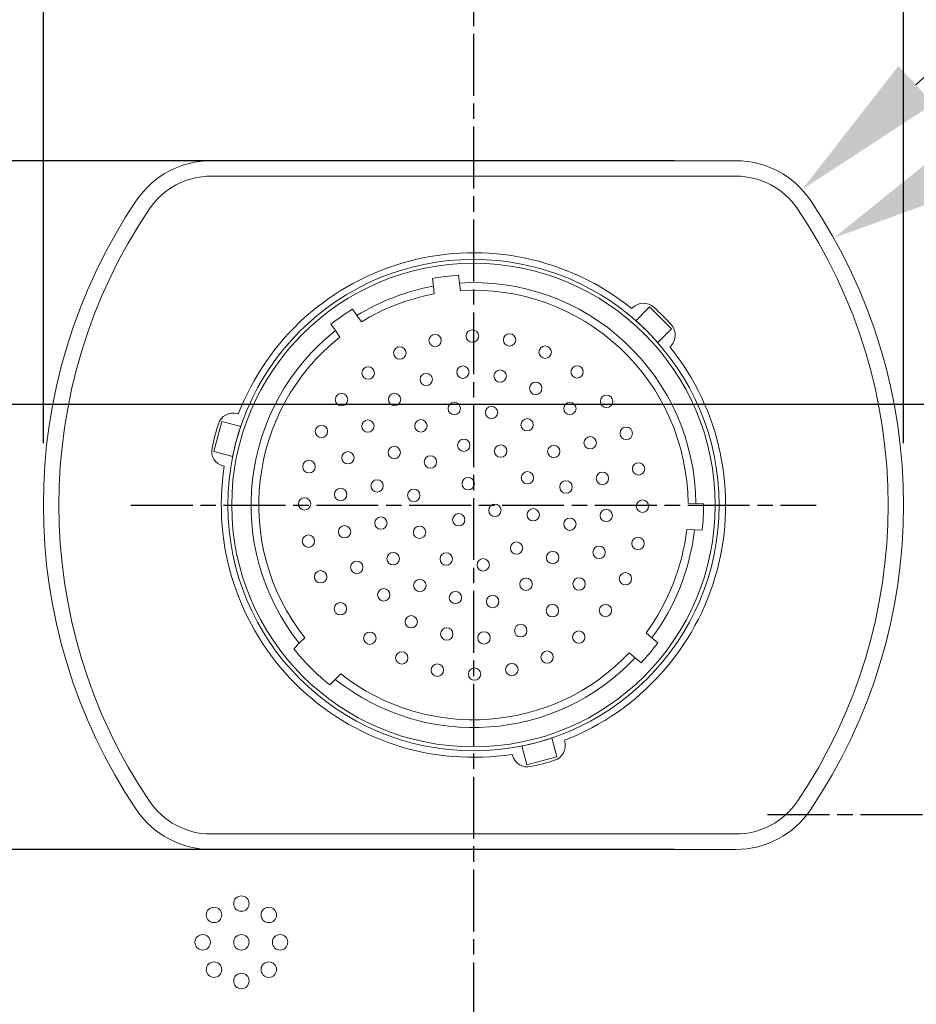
# Model space of a CAD drawing. Extents: x 0 to 283, y 0 to 196.
# Tile 16 of 30: x 197 to 226, y 89 to 121. Entities that reach past the tile are written whole.
import ezdxf

# ---------------------------------------------------------------- set-up
doc = ezdxf.new("R2010")
doc.units = 0
doc.linetypes.add('CENTER', pattern=[12, 8, -1, 2, -1])
doc.layers.get('0').update_dxf_attribs({"linetype": 'CONTINUOUS'})
doc.layers.get('DEFPOINTS').update_dxf_attribs({"linetype": 'CONTINUOUS'})
for name, color, linetype in [('CTR', 7, 'CENTER'), ('DIM', 7, 'CONTINUOUS'), ('OL', 1, 'CONTINUOUS')]:
    doc.layers.add(name, color=color, linetype=linetype)
doc.layers.add('OL2', color=7, linetype='CONTINUOUS', lineweight=13)
doc.layers.add('VISIBLE', color=255, linetype='CONTINUOUS', lineweight=0)
doc.styles.add('SANSSERIF', font='sanss___.ttf')
doc.dimstyles.new('ISO-25', dxfattribs={"dimtxt": 2.5, "dimasz": 2.5, "dimexe": 1.25, "dimexo": 1, "dimgap": 0.6, "dimtad": 1, "dimdec": 1, "dimzin": 9, "dimdsep": 46, "dimtxsty": 'SANSSERIF', "dimcen": 0.75, "dimadec": 1, "dimazin": 0, "dimtfac": 1, "dimtdec": 1, "dimtmove": 0, "dimatfit": 3, "dimfxl": 1, "dimarcsym": 0})
doc.dimstyles.new('ISO-25$0', dxfattribs={"dimtxt": 2.5, "dimasz": 2.5, "dimexe": 1.25, "dimexo": 1, "dimgap": 0.6, "dimtad": 1, "dimdec": 1, "dimzin": 9, "dimdsep": 46, "dimtxsty": 'SANSSERIF', "dimcen": 0.75, "dimadec": 1, "dimazin": 0, "dimtfac": 1, "dimtdec": 1, "dimtmove": 0, "dimatfit": 3, "dimfxl": 1, "dimarcsym": 0})
doc.dimstyles.new('ISO-25$4', dxfattribs={"dimtxt": 2.5, "dimasz": 2.5, "dimexe": 1.25, "dimexo": 1, "dimgap": 0.6, "dimtad": 1, "dimtih": 1, "dimtoh": 1, "dimdec": 1, "dimlfac": 4, "dimzin": 1, "dimdsep": 46, "dimtxsty": 'SANSSERIF', "dimcen": 0, "dimadec": 1, "dimazin": 0, "dimtfac": 1, "dimtdec": 1, "dimtofl": 0, "dimtmove": 0, "dimatfit": 3, "dimfxl": 1, "dimarcsym": 0})

# ---------------------------------------------------------------- blocks, each defined once
blk = doc.blocks.new('*D17')
at = {"layer": 'DEFPOINTS', "color": 0, "transparency": 16777216}
for p in [(236.848, 144.511), (185.848, 112.286), (236.848, 112.286)]:
    blk.add_point(p, dxfattribs=at)
at = {"layer": 'DIM', "color": 0, "lineweight": -2, "transparency": 16777216}
for p, q in [((185.848, 114.286), (185.848, 147.011)), ((236.848, 114.286), (236.848, 147.011)), ((190.848, 144.511), (231.848, 144.511))]:
    blk.add_line(p, q, dxfattribs=at)
at = {"layer": 'DIM', "color": 0, "transparency": 16777216}
for points in [[(190.848, 145.345), (190.848, 143.678), (185.848, 144.511)], [(231.848, 145.345), (231.848, 143.678), (236.848, 144.511)]]:
    blk.add_solid(points, dxfattribs=at)
at = {"layer": 'DIM', "color": 0, "transparency": 16777216, "insert": (211.348, 148.287), "char_height": 5, "attachment_point": 5, "style": 'SANSSERIF'}
blk.add_mtext('102', dxfattribs=at)
blk = doc.blocks.new('*D18')
at = {"layer": 'DEFPOINTS', "color": 0, "transparency": 16777216}
for p in [(225.248, 134.511), (197.448, 105.547), (225.248, 105.547)]:
    blk.add_point(p, dxfattribs=at)
at = {"layer": 'DIM', "color": 0, "lineweight": -2, "transparency": 16777216}
for p, q in [((197.448, 107.547), (197.448, 137.011)), ((225.248, 107.547), (225.248, 137.011)), ((202.448, 134.511), (220.248, 134.511))]:
    blk.add_line(p, q, dxfattribs=at)
at = {"layer": 'DIM', "color": 0, "transparency": 16777216}
for points in [[(202.448, 135.345), (202.448, 133.678), (197.448, 134.511)], [(220.248, 135.345), (220.248, 133.678), (225.248, 134.511)]]:
    blk.add_solid(points, dxfattribs=at)
at = {"layer": 'DIM', "color": 0, "transparency": 16777216, "insert": (211.348, 138.29), "char_height": 5, "attachment_point": 5, "style": 'SANSSERIF'}
blk.add_mtext('55.6', dxfattribs=at)
blk = doc.blocks.new('*D19')
at = {"layer": 'DEFPOINTS', "color": 0, "transparency": 16777216}
for p in [(202.865, 94.422), (162.723, 73.822), (181.473, 73.822)]:
    blk.add_point(p, dxfattribs=at)
at = {"layer": 'DIM', "color": 0, "lineweight": -2, "transparency": 16777216}
for p, q in [((200.865, 94.422), (160.223, 94.422)), ((162.723, 89.422), (162.723, 78.822)), ((179.473, 73.822), (160.223, 73.822))]:
    blk.add_line(p, q, dxfattribs=at)
at = {"layer": 'DIM', "color": 0, "transparency": 16777216}
for points in [[(161.89, 89.422), (163.557, 89.422), (162.723, 94.422)], [(161.89, 78.822), (163.557, 78.822), (162.723, 73.822)]]:
    blk.add_solid(points, dxfattribs=at)
at = {"layer": 'DIM', "color": 0, "transparency": 16777216, "insert": (159.023, 84.122), "char_height": 5, "attachment_point": 5, "rotation": 90, "style": 'SANSSERIF'}
blk.add_mtext('41.2', dxfattribs=at)
blk = doc.blocks.new('*D20')
at = {"layer": 'DEFPOINTS', "color": 0, "transparency": 16777216}
for p in [(162.723, 116.672), (219.832, 116.672), (219.832, 94.422)]:
    blk.add_point(p, dxfattribs=at)
at = {"layer": 'DIM', "color": 0, "lineweight": -2, "transparency": 16777216}
for p, q in [((217.832, 116.672), (160.223, 116.672)), ((162.723, 99.422), (162.723, 111.672)), ((217.832, 94.422), (160.223, 94.422))]:
    blk.add_line(p, q, dxfattribs=at)
at = {"layer": 'DIM', "color": 0, "transparency": 16777216}
for points in [[(161.89, 111.672), (163.557, 111.672), (162.723, 116.672)], [(161.89, 99.422), (163.557, 99.422), (162.723, 94.422)]]:
    blk.add_solid(points, dxfattribs=at)
at = {"layer": 'DIM', "color": 0, "transparency": 16777216, "insert": (158.948, 105.547), "char_height": 5, "attachment_point": 5, "rotation": 90, "style": 'SANSSERIF'}
blk.add_mtext('44.5', dxfattribs=at)
blk = doc.blocks.new('*D21')
at = {"layer": 'DEFPOINTS', "color": 0, "transparency": 16777216}
for p in [(236.848, 108.797), (172.723, 80.297), (207.86, 80.297)]:
    blk.add_point(p, dxfattribs=at)
at = {"layer": 'DIM', "color": 0, "lineweight": -2, "transparency": 16777216}
for p, q in [((234.848, 108.797), (170.223, 108.797)), ((172.723, 103.797), (172.723, 85.297)), ((205.86, 80.297), (170.223, 80.297))]:
    blk.add_line(p, q, dxfattribs=at)
at = {"layer": 'DIM', "color": 0, "transparency": 16777216}
for points in [[(171.89, 103.797), (173.557, 103.797), (172.723, 108.797)], [(171.89, 85.297), (173.557, 85.297), (172.723, 80.297)]]:
    blk.add_solid(points, dxfattribs=at)
at = {"layer": 'DIM', "color": 0, "transparency": 16777216, "insert": (168.948, 94.547), "char_height": 5, "attachment_point": 5, "rotation": 90, "style": 'SANSSERIF'}
blk.add_mtext('57', dxfattribs=at)
blk = doc.blocks.new('*D22')
at = {"layer": 'DEFPOINTS', "color": 0, "transparency": 16777216}
for p in [(207.86, 80.297), (172.723, 73.822), (181.473, 73.822)]:
    blk.add_point(p, dxfattribs=at)
at = {"layer": 'DIM', "color": 0, "lineweight": -2, "transparency": 16777216}
for p, q in [((172.723, 85.297), (172.723, 90.297)), ((205.86, 80.297), (170.223, 80.297)), ((172.723, 80.297), (172.723, 73.822)), ((179.473, 73.822), (170.223, 73.822)), ((172.723, 68.822), (172.723, 45.25))]:
    blk.add_line(p, q, dxfattribs=at)
at = {"layer": 'DIM', "color": 0, "transparency": 16777216}
for points in [[(171.89, 85.297), (173.557, 85.297), (172.723, 80.297)], [(171.89, 68.822), (173.557, 68.822), (172.723, 73.822)]]:
    blk.add_solid(points, dxfattribs=at)
at = {"layer": 'DIM', "color": 0, "transparency": 16777216, "insert": (168.948, 54.536), "char_height": 5, "attachment_point": 5, "rotation": 90, "style": 'SANSSERIF'}
blk.add_mtext('12.95', dxfattribs=at)
blk = doc.blocks.new('*D31')
at = {"color": 0, "lineweight": -2, "transparency": 16777216}
for p, q in [((242.151, 124.948), (227.347, 116.624)), ((274.208, 124.948), (242.151, 124.948))]:
    blk.add_line(p, q, dxfattribs=at)
at = {"color": 0, "transparency": 16777216}
blk.add_solid([(226.939, 117.351), (227.756, 115.898), (222.989, 114.174)], dxfattribs=at)
at = {"layer": 'DEFPOINTS', "color": 0, "transparency": 16777216}
for p in [(222.989, 114.174), (207.648, 105.547)]:
    blk.add_point(p, dxfattribs=at)
at = {"color": 0, "transparency": 16777216, "insert": (258.779, 129.379), "char_height": 5, "attachment_point": 5, "style": 'SANSSERIF'}
blk.add_mtext('R35.2 (2x)', dxfattribs=at)
blk = doc.blocks.new('*D32')
at = {"color": 0, "lineweight": -2, "transparency": 16777216}
for p, q in [((242.151, 134.306), (225.646, 119.121)), ((272.301, 134.306), (242.151, 134.306))]:
    blk.add_line(p, q, dxfattribs=at)
at = {"color": 0, "transparency": 16777216}
blk.add_solid([(225.081, 119.734), (226.21, 118.508), (221.966, 115.736)], dxfattribs=at)
at = {"layer": 'DEFPOINTS', "color": 0, "transparency": 16777216}
for p in [(221.966, 115.736), (219.832, 113.772)]:
    blk.add_point(p, dxfattribs=at)
at = {"color": 0, "transparency": 16777216, "insert": (258.779, 138.737), "char_height": 5, "attachment_point": 5, "style": 'SANSSERIF'}
blk.add_mtext('R5.8 (4x)', dxfattribs=at)
blk = doc.blocks.new('*D33')
at = {"color": 0, "lineweight": -2, "transparency": 16777216}
for p, q in [((236.166, 105.463), (237.963, 110.129)), ((234.37, 100.797), (230.327, 90.298)), ((215.314, 51.313), (228.53, 85.632))]:
    blk.add_line(p, q, dxfattribs=at)
at = {"color": 0, "transparency": 16777216}
for points in [[(235.389, 105.762), (236.944, 105.163), (234.37, 100.797)], [(227.752, 85.932), (229.308, 85.333), (230.327, 90.298)]]:
    blk.add_solid(points, dxfattribs=at)
at = {"layer": 'DEFPOINTS', "color": 0, "transparency": 16777216}
for p in [(234.37, 100.797), (230.327, 90.298)]:
    blk.add_point(p, dxfattribs=at)
at = {"color": 0, "transparency": 16777216, "insert": (215.455, 62.291), "char_height": 5, "attachment_point": 5, "rotation": 68.939, "style": 'SANSSERIF'}
blk.add_mtext('∅22.5', dxfattribs=at)

msp = doc.modelspace()

# ---------------------------------------------------------------- linework, layer by layer
at = {"layer": 'CTR', "ltscale": 0.25}
for p, q in [((211.3482, 126.7724), (211.3482, 83.786)), ((200.2732, 105.5474), (222.4232, 105.5474)), ((220.855, 95.5474), (243.8414, 95.5474))]:
    msp.add_line(p, q, dxfattribs=at)
at = {"layer": 'OL'}
msp.add_lwpolyline([(181.0294, 121.0531, 0.3263924), (177.7232, 116.5278), (177.7232, 77.5724, 0.4142136), (181.4732, 73.8224), (241.2232, 73.8224, 0.4142136), (244.9732, 77.5724), (244.9732, 116.5278, 0.3263924), (241.6669, 121.0531, 0.1556565), (181.0292, 121.053)], format="xyb", dxfattribs=at)
at = {"layer": 'OL2'}
msp.add_lwpolyline([(181.1814, 120.5767, 0.3263924), (178.2232, 116.5278), (178.2232, 77.5724, 0.4142136), (181.4732, 74.3224), (241.2232, 74.3224, 0.4142136), (244.4732, 77.5724), (244.4732, 116.5278, 0.3263924), (241.515, 120.5767, 0.1556565), (181.1812, 120.5767)], format="xyb", dxfattribs=at)
for centre in [(203.8482, 92.6724), (202.9643, 92.3063), (204.7321, 92.3063), (202.5982, 91.4224), (203.8482, 91.4224), (205.0982, 91.4224), (202.9643, 90.5385), (204.7321, 90.5385), (203.8482, 90.1724)]:
    msp.add_circle(centre, 0.25, dxfattribs=at)
at = {"layer": 'VISIBLE'}
for p, q in [((219.8318, 116.6724), (202.8646, 116.6724)), ((202.8646, 116.1724), (219.8318, 116.1724)), ((210.8956, 112.7206), (210.8651, 112.9692)), ((210.0214, 112.8656), (210.0519, 112.6171)), ((210.0825, 112.3685), (210.0519, 112.6171)), ((210.8956, 112.7206), (210.9261, 112.4721)), ((207.581, 111.6685), (207.4373, 111.8737)), ((207.581, 111.6685), (207.7246, 111.4634)), ((216.4591, 111.8957), (216.4863, 111.9229)), ((216.5961, 111.5025), (217.0404, 111.9467)), ((217.3939, 111.5932), (217.0404, 111.9467)), ((206.741, 111.3861), (206.8847, 111.181)), ((217.7475, 111.2396), (217.3939, 111.5932)), ((207.0283, 110.9758), (206.8847, 111.181)), ((217.3032, 110.7954), (217.7475, 111.2396)), ((217.7237, 110.6855), (217.6965, 110.6583)), ((203.7107, 108.4997), (203.7479, 108.4898)), ((203.2189, 108.2433), (203.0895, 107.7603)), ((203.8258, 108.0807), (203.2189, 108.2433)), ((203.0895, 107.7603), (202.9601, 107.2773)), ((203.567, 107.1147), (202.9601, 107.2773)), ((203.2949, 106.7994), (203.2578, 106.8094)), ((218.2854, 105.6094), (218.5355, 105.5963)), ((218.7856, 105.5832), (218.5355, 105.5963)), ((218.491, 104.7475), (218.2409, 104.7606)), ((218.491, 104.7475), (218.7411, 104.7344)), ((205.7161, 101.082), (205.8941, 101.26)), ((216.9258, 101.422), (217.1177, 101.261)), ((217.3095, 101.1), (217.1177, 101.261)), ((205.7161, 101.082), (205.5382, 100.9041)), ((216.5713, 100.6099), (216.3794, 100.7709)), ((216.5713, 100.6099), (216.7631, 100.4489)), ((206.7049, 99.7374), (206.8828, 99.9153)), ((207.0608, 100.0933), (206.8828, 99.9153)), ((213.8814, 98.025), (214.044, 97.4181)), ((212.9155, 97.7662), (213.0781, 97.1593)), ((214.2906, 97.9471), (214.3005, 97.9099)), ((212.6101, 97.457), (212.6002, 97.4941)), ((213.5611, 97.2887), (214.044, 97.4181)), ((213.0781, 97.1593), (213.5611, 97.2887)), ((219.8318, 94.9224), (202.8646, 94.9224)), ((202.8646, 94.4224), (219.8318, 94.4224))]:
    msp.add_line(p, q, dxfattribs=at)
for centre, radius in [((211.3482, 105.5474), 7.9375), ((211.3482, 105.5474), 7.8125), ((210.1089, 110.8637), 0.2), ((211.3123, 111.0074), 0.2), ((212.5156, 110.8817), 0.2), ((208.9684, 110.4596), 0.2), ((213.6651, 110.4865), 0.2), ((207.9447, 109.813), 0.2), ((209.8215, 109.6065), 0.2), ((211.0069, 109.84), 0.2), ((212.2103, 109.7142), 0.2), ((214.6978, 109.8489), 0.2), ((213.3598, 109.3191), 0.2), ((207.0826, 108.9509), 0.2), ((208.7978, 108.9599), 0.2), ((210.7285, 108.6636), 0.2), ((214.4643, 108.6636), 0.2), ((215.6497, 108.897), 0.2), ((211.9319, 108.5378), 0.2), ((207.9357, 108.0978), 0.2), ((209.6509, 108.1068), 0.2), ((213.0814, 108.1427), 0.2), ((206.436, 107.9272), 0.2), ((216.2873, 107.8643), 0.2), ((211.0339, 107.4782), 0.2), ((215.1199, 107.559), 0.2), ((207.2891, 107.074), 0.2), ((208.7888, 107.2447), 0.2), ((212.2282, 107.2896), 0.2), ((213.9435, 107.2806), 0.2), ((206.0319, 106.7867), 0.2), ((209.9562, 106.9393), 0.2), ((216.6825, 106.7148), 0.2), ((213.0904, 106.4275), 0.2), ((215.515, 106.4095), 0.2), ((208.232, 106.167), 0.2), ((211.1776, 106.2389), 0.2), ((214.3386, 106.1311), 0.2), ((207.0556, 105.8887), 0.2), ((209.4174, 105.8617), 0.2), ((205.8882, 105.5833), 0.2), ((216.8082, 105.5115), 0.2), ((212.0397, 105.3768), 0.2), ((213.2789, 105.2331), 0.2), ((215.6407, 105.2062), 0.2), ((208.3578, 104.9637), 0.2), ((210.8722, 105.0714), 0.2), ((214.4643, 104.9278), 0.2), ((207.1813, 104.6853), 0.2), ((209.606, 104.6673), 0.2), ((206.0139, 104.38), 0.2), ((212.7401, 104.1555), 0.2), ((216.6645, 104.3081), 0.2), ((208.7529, 103.8142), 0.2), ((213.9076, 103.8501), 0.2), ((215.4073, 104.0208), 0.2), ((207.5765, 103.5358), 0.2), ((210.4681, 103.8052), 0.2), ((211.6625, 103.6166), 0.2), ((206.409, 103.2305), 0.2), ((209.615, 102.9521), 0.2), ((213.0455, 102.988), 0.2), ((214.7607, 102.997), 0.2), ((216.2604, 103.1676), 0.2), ((208.4476, 102.6468), 0.2), ((210.7645, 102.557), 0.2), ((211.9678, 102.4313), 0.2), ((207.0466, 102.1978), 0.2), ((213.8986, 102.1349), 0.2), ((215.6138, 102.1439), 0.2), ((209.3366, 101.7757), 0.2), ((210.4861, 101.3806), 0.2), ((212.8748, 101.4883), 0.2), ((214.7517, 101.2818), 0.2), ((207.9985, 101.2459), 0.2), ((211.6894, 101.2548), 0.2), ((213.728, 100.6352), 0.2), ((209.0313, 100.6083), 0.2), ((210.1807, 100.2131), 0.2), ((211.3841, 100.0874), 0.2), ((212.5875, 100.2311), 0.2)]:
    msp.add_circle(centre, radius, dxfattribs=at)
for centre, radius, start, end in [((202.8646, 113.7724), 2.9, 90, 145.97713), ((219.8318, 113.7724), 2.9, 34.02287, 90), ((202.8646, 113.7724), 2.4, 90, 145.97713), ((219.8318, 113.7724), 2.4, 34.02287, 90), ((215.0482, 105.5474), 17.6, 145.97713, 214.02287), ((207.6482, 105.5474), 17.6, 325.97713, 34.02287), ((215.0482, 105.5474), 17.1, 145.97713, 214.02287), ((207.6482, 105.5474), 17.1, 325.97713, 34.02287), ((211.3482, 105.5474), 8.15, 51.16326, 158.83673), ((211.3482, 105.5474), 7.4375, 93.72417, 100.27583), ((211.3482, 105.5474), 7.1875, 100.3899, 121.6101), ((211.3482, 105.5474), 7.1875, 0.3899, 93.6101), ((211.3482, 105.5474), 6.9375, 100.51221, 121.48779), ((211.3482, 105.5474), 6.9375, 0.51221, 93.48779), ((216.8398, 111.5694), 0.5, 47.63724, 135), ((211.3482, 105.5474), 7.4375, 121.72417, 128.27583), ((211.3482, 105.5474), 8.65, 42.36276, 47.63724), ((211.3482, 105.5474), 7.9375, 41.38843, 48.61157), ((217.3702, 111.0391), 0.5, 315, 42.36276), ((211.3482, 105.5474), 7.1875, 128.3899, 218.40891), ((211.3482, 105.5474), 6.9375, 128.51221, 218.17029), ((211.3482, 105.5474), 8.15, 291.16326, 38.83673), ((203.5813, 108.0168), 0.5, 75, 162.36276), ((211.3482, 105.5474), 8.65, 162.36276, 167.63724), ((211.3482, 105.5474), 7.9375, 161.38843, 168.61157), ((203.3872, 107.2923), 0.5, 167.63724, 255), ((211.3482, 105.5474), 8.15, 171.16326, 278.83673), ((211.3482, 105.5474), 7.4375, 353.72417, 0.27583), ((211.3482, 105.5474), 6.9375, 323.51221, 353.48779), ((211.3482, 105.5474), 7.1875, 323.3899, 353.6101), ((211.3482, 105.5474), 7.4375, 218.6314, 231.3686), ((211.3482, 105.5474), 7.4375, 316.72417, 323.27583), ((211.3482, 105.5474), 7.1875, 231.59109, 316.6101), ((211.3482, 105.5474), 6.9375, 231.82971, 316.48779), ((211.3482, 105.5474), 7.9375, 281.38843, 288.61157), ((213.8175, 97.7805), 0.5, 287.63724, 15), ((213.0931, 97.5864), 0.5, 195, 282.36276), ((211.3482, 105.5474), 8.65, 282.36276, 287.63724), ((202.8646, 97.3224), 2.4, 214.02287, 270), ((219.8318, 97.3224), 2.4, 270, 325.97713), ((202.8646, 97.3224), 2.9, 214.02287, 270), ((219.8318, 97.3224), 2.9, 270, 325.97713)]:
    msp.add_arc(centre, radius, start, end, dxfattribs=at)

# ---------------------------------------------------------------- dimensions: what is measured, and where the dimension line sits
for center, mpoint, override, picture, middle in [((219.8318, 113.7724), (221.9659, 115.7359), {"dimscale": 2, "dimlfac": 2, "dimpost": ' (4x)'}, '*D32', (258.7793, 134.3063)), ((207.6482, 105.5474), (222.9892, 114.1737), {"dimscale": 2, "dimlfac": 2, "dimpost": ' (2x)'}, '*D31', (258.7793, 124.9483))]:
    dim = msp.add_radius_dim(center=center, mpoint=mpoint, dimstyle='ISO-25$4', override=override)
    dim.commit()
    dim.dimension.update_dxf_attribs({"geometry": picture, "text_midpoint": middle, "dimtype": 164})
dim = msp.add_diameter_dim_2p(p1=(234.3696, 100.7967), p2=(230.3268, 90.2982), dimstyle='ISO-25', override={"dimscale": 2, "dimtxt": 2.5, "dimasz": 2.5, "dimlfac": 2, "dimdsep": 46, "dimtxsty": 'SANSSERIF'})
dim.commit()
dim.dimension.update_dxf_attribs({"geometry": '*D33', "text_midpoint": (219.0138, 60.9204), "dimtype": 163})
at = {"layer": 'DIM'}
for base, p1, p2, picture, middle in [((236.8482, 144.5112), (185.8482, 112.286), (236.8482, 112.286), '*D17', (211.3482, 148.2867)), ((225.2482, 134.5112), (197.4482, 105.5474), (225.2482, 105.5474), '*D18', (211.3482, 138.2901))]:
    dim = msp.add_linear_dim(base=base, p1=p1, p2=p2, dimstyle='ISO-25$0', override={"dimscale": 2, "dimlfac": 2}, dxfattribs=at)
    dim.commit()
    dim.dimension.update_dxf_attribs({"geometry": picture, "text_midpoint": middle})
for base, p1, p2, override, picture, middle in [((162.7232, 116.6724), (219.8318, 94.4224), (219.8318, 116.6724), {"dimscale": 2, "dimlfac": 2}, '*D20', (158.9477, 105.5474)), ((172.7232, 80.2974), (236.8482, 108.7974), (207.8596, 80.2974), {"dimscale": 2, "dimlfac": 2}, '*D21', (168.9477, 94.5474)), ((162.7232, 73.8224), (202.8646, 94.4224), (181.4732, 73.8224), {"dimscale": 2, "dimdec": 2, "dimlfac": 2}, '*D19', (159.0232, 84.1224)), ((172.7232, 73.8224), (207.8596, 80.2974), (181.4732, 73.8224), {"dimscale": 2, "dimdec": 2, "dimlfac": 2, "dimse2": 0}, '*D22', (168.9477, 54.536))]:
    dim = msp.add_linear_dim(base=base, p1=p1, p2=p2, angle=90, dimstyle='ISO-25$0', override=override, dxfattribs=at)
    dim.commit()
    dim.dimension.update_dxf_attribs({"geometry": picture, "text_midpoint": middle})

doc.saveas('drawing.dxf')
